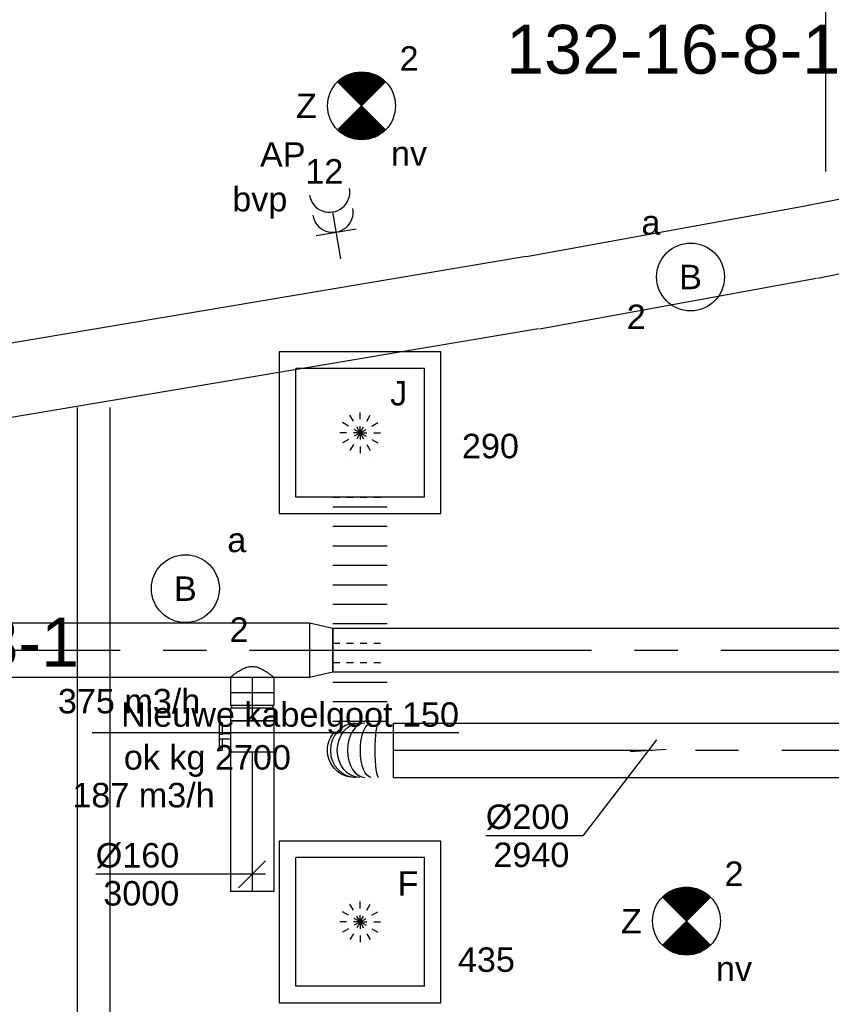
# Model space of a CAD drawing. Extents: x -329828 to 339781, y -55429 to 69176.
# Tile 117 of 140: x 35495 to 38483, y 17353 to 20976. Entities that reach past the tile are written whole.
import ezdxf
from ezdxf.enums import TextEntityAlignment as Align

# ---------------------------------------------------------------- set-up
doc = ezdxf.new("R2010")
doc.units = 0
doc.header["$LTSCALE"] = 50
for name, pattern in [('2322109', [10, 5, -2, 1, -2]), ('CENTER2', [28.575000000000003, 19.05, -3.175, 3.175, -3.175]), ('STREEPJES', [0.1, 0.05, -0.05])]:
    doc.linetypes.add(name, pattern=pattern)
doc.layers.get('0').update_dxf_attribs({"linetype": 'CONTINUOUS'})
for name, color, linetype in [('brandmeldserienummers', 1, 'CONTINUOUS'), ('EL6131--', 2, 'CONTINUOUS'), ('EL6222--', 3, 'CONTINUOUS'), ('EL6311--', 3, 'CONTINUOUS'), ('EL6350--', 3, 'CONTINUOUS'), ('EM6131--', 1, 'CONTINUOUS'), ('WL570---_RETOUR', 112, 'CONTINUOUS'), ('WL570---_RETOUR_HL', 8, 'CONTINUOUS'), ('WL570---_RETOUR_RST', 2, 'CONTINUOUS'), ('WL570---_RETOUR_RST_HL', 1, 'CONTINUOUS'), ('WL570---_TOEVOER', 3, 'CONTINUOUS'), ('WL570---_TOEVOER_HL', 8, 'CONTINUOUS'), ('WL570---_TOEVOER_RST', 2, 'CONTINUOUS'), ('WL570---_TOEVOER_RST_HL', 1, 'CONTINUOUS'), ('WM570---_RETOUR', 1, 'CONTINUOUS'), ('WM570---_RETOUR_PR', 1, 'CONTINUOUS'), ('WM570---_RETOUR_RST_PR', 1, 'CONTINUOUS'), ('WM570---_TOEVOER', 1, 'CONTINUOUS'), ('WM570---_TOEVOER_PR', 1, 'CONTINUOUS'), ('WM570---_TOEVOER_RST_PR', 1, 'CONTINUOUS')]:
    doc.layers.add(name, color=color, linetype=linetype)
doc.styles.add('BURO-018', font='ARIAL.TTF', dxfattribs={"height": 90})

# ---------------------------------------------------------------- blocks, each defined once
blk = doc.blocks.new('1115B3A')
at = {"color": 0, "linetype": 'Continuous'}
blk.add_circle((0, 0), 2.5, dxfattribs=at)
at = {"color": 0, "linetype": 'Continuous', "style": 'BURO-018'}
for tag, p in [('E_GKAST', (0, 8)), ('E_GROEP', (0, 5)), ('E_SGROEP', (4.5, 5)), ('E_ARMCODE', (0, 0)), ('E_SLET', (4.5, -1))]:
    blk.add_attdef(tag, text='', height=1.8, dxfattribs=at).set_placement(p, align=Align.MIDDLE)
blk = doc.blocks.new('E00018')
at = {"color": 0, "linetype": 'Continuous'}
for p, q in [((-1.767766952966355, -1.767766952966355), (1.767766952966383, 1.767766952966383)), ((1.767766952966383, -1.767766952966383), (-1.767766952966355, 1.767766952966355))]:
    blk.add_line(p, q, dxfattribs=at)
at = {"color": 0, "linetype": 'Continuous', "const_width": 2.5}
for points in [[(-0.8838834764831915, 0.8838834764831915, -0.1989123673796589), (0, 1.25, -0.1989123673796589), (0.8838834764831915, 0.8838834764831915, -1)], [(-0.8838834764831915, -0.8838834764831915, 0.1989123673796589), (0, -1.25, 0.1989123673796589), (0.8838834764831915, -0.8838834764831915, 1)]]:
    blk.add_lwpolyline(points, format="xyb", dxfattribs=at)
blk = doc.blocks.new('1115B3A-NO1')
at = {"color": 0, "linetype": 'Continuous'}
blk.add_circle((0, 0), 2.5, dxfattribs=at)
at = {"color": 0, "zscale": 50}
blk.add_blockref('E00018', (0, 0), dxfattribs=at)
at = {"color": 0, "linetype": 'Continuous', "style": 'BURO-018'}
for tag, p in [('E_GKAST', (0, 8)), ('E_GROEP', (0, 5)), ('E_SGROEP', (4.5, 5)), ('E_ARMCODE', (0, 0)), ('E_SLET', (4.5, -1))]:
    blk.add_attdef(tag, text='', height=1.8, dxfattribs=at).set_placement(p, align=Align.MIDDLE)
blk = doc.blocks.new('111304A')
at = {"color": 0, "linetype": 'Continuous'}
for p, q in [((0, 1), (0, 4.5)), ((-1.5, 3), (1.5, 3))]:
    blk.add_line(p, q, dxfattribs=at)
for centre in [(0, 6), (0, 4.5)]:
    blk.add_arc(centre, 1.5, 180, 0, dxfattribs=at)
at = {"color": 0, "linetype": 'Continuous', "style": 'BURO-018'}
for tag, p in [('E_GKAST', (0, 11.5)), ('E_GROEP', (0, 8.5)), ('E_SGROEP', (4.5, 8.5))]:
    blk.add_attdef(tag, text='', height=1.8, dxfattribs=at).set_placement(p, align=Align.MIDDLE)
at = {"color": 0, "linetype": 'Continuous', "style": 'BURO-018', "flags": 1}
for tag, height, p in [('E_VERMCODE', 1.8, (13, 8.5)), ('E_MATCODE', 1.799999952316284, (0, 0))]:
    blk.add_attdef(tag, text='', height=height, dxfattribs=at).set_placement(p, align=Align.MIDDLE)
blk = doc.blocks.new('*U329')
at = {"color": 0, "ltscale": 10}
for p, q in [((-51.70000000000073, 80, -2999.999999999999), (-5, 80.00000000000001, -2999.999999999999)), ((-51.70000000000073, 80, -2999.999999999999), (-51.7000000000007, -80, -2999.999999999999)), ((-5, 80, -2999.999999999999), (-4.999999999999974, -80, -2999.999999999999)), ((-5, 76, -2999.999999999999), (5, 76, -2999.999999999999)), ((5, 80, -2999.999999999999), (51.70000000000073, 80.00000000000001, -2999.999999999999)), ((5, 80, -2999.999999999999), (5.000000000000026, -80, -2999.999999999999)), ((51.70000000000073, 80, -2999.999999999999), (51.70000000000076, -80, -2999.999999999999)), ((-51.70000000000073, -80, -2999.999999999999), (-5, -79.99999999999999, -2999.999999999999)), ((-5, -76, -2999.999999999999), (5, -76, -2999.999999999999)), ((5, -80, -2999.999999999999), (51.70000000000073, -79.99999999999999, -2999.999999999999))]:
    blk.add_line(p, q, dxfattribs=at)
at = {"layer": 'WL570---_RETOUR_HL', "linetype": 'CENTER2'}
blk.add_line((-51.70000000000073, 0, -2999.999999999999), (51.70000000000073, 1.662798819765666e-14, -2999.999999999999), dxfattribs=at)
at = {"layer": 'WM570---_RETOUR_PR', "color": 1, "style": 'BURO-018'}
blk.add_attdef('POSNR', text='', height=90, dxfattribs=at).set_placement((0, 0), align=Align.MIDDLE)
blk = doc.blocks.new('*U330')
at = {"color": 0, "ltscale": 10}
for p, q in [((0, 80, -2999.999999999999), (57.29999999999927, 80.00000000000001, -2999.999999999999)), ((57.29999999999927, 80, -2999.999999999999), (57.2999999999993, -80, -2999.999999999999)), ((0, -80, -2999.999999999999), (57.29999999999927, -79.99999999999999, -2999.999999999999))]:
    blk.add_line(p, q, dxfattribs=at)
blk.add_spline([(-0.3280590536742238, -79.5895458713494, -2999.999999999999), (-1.305192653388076, -78.36239530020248, -2999.999999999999), (-2.910129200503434, -76.33114051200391, -2999.999999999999), (-5.106933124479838, -73.51662492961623, -2999.999999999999), (-7.844236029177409, -69.94772929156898, -2999.999999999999), (-11.05407930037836, -65.66107529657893, -2999.999999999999), (-14.65031407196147, -60.70064981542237, -2999.999999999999), (-18.52655242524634, -55.11735352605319, -2999.999999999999), (-22.55381289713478, -48.9684786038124, -2999.999999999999), (-26.57834982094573, -42.31712082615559, -2999.999999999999), (-30.42083030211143, -35.2315321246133, -2999.999999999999), (-33.87909553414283, -27.78442022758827, -2999.999999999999), (-36.73791950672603, -20.0522025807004, -2999.999999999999), (-38.78926254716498, -12.11422220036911, -2999.999999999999), (-39.86333759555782, -4.05193350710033, -2999.999999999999), (-39.86333759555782, 4.05193350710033, -2999.999999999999), (-38.78926254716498, 12.11422220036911, -2999.999999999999), (-36.73791950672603, 20.0522025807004, -2999.999999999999), (-33.87909553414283, 27.78442022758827, -2999.999999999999), (-30.42083030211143, 35.2315321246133, -2999.999999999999), (-26.57834982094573, 42.31712082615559, -2999.999999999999), (-22.55381289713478, 48.9684786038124, -2999.999999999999), (-18.52655242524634, 55.11735352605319, -2999.999999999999), (-14.65031407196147, 60.70064981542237, -2999.999999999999), (-11.05407930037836, 65.66107529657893, -2999.999999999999), (-7.844236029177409, 69.94772929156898, -2999.999999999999), (-5.106933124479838, 73.51662492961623, -2999.999999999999), (-2.910129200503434, 76.33114051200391, -2999.999999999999), (-1.305192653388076, 78.36239530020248, -2999.999999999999), (-0.3280590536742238, 79.5895458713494, -2999.999999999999), (0, 80, -2999.999999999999)], degree=3, dxfattribs=at)
at = {"layer": 'WL570---_RETOUR_HL', "linetype": 'CENTER2'}
blk.add_line((0, 0, -2999.999999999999), (57.29999999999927, 9.21454278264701e-15, -2999.999999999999), dxfattribs=at)
at = {"layer": 'WM570---_RETOUR_PR', "color": 1, "style": 'BURO-018'}
blk.add_attdef('POSNR', text='', height=90, dxfattribs=at).set_placement((0, 0), align=Align.MIDDLE)
blk = doc.blocks.new('*U331')
at = {"color": 2, "ltscale": 10}
for p, q in [((-57.25, 80, -3000), (57.25, 80.00000000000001, -3000)), ((-57.25, -80, -3000), (-57.25000000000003, 80, -3000)), ((57.25, 80, -3000), (57.25000000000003, -80, -3000)), ((-57.25, -80, -3000), (-9.54166666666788, -79.99999999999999, -3000)), ((-9.54166666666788, -80, -3000), (-9.541666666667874, -109.3333333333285, -3000)), ((9.54166666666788, -80, -3000), (9.541666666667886, -120, -3000)), ((9.54166666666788, -80, -3000), (57.25, -79.99999999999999, -3000)), ((-50.24662103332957, -109.3333333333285, -3000), (-50.24662103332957, -119.9999999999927, -3000)), ((-48.91328769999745, -109.3333333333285, -3000), (-50.24662103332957, -109.3333333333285, -3000)), ((-50.24662103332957, -119.9999999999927, -3000), (-48.91328769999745, -120, -3000)), ((-7.515583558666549, -109.3333333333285, -3000), (-48.91328769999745, -109.3333333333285, -3000)), ((-48.91328769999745, -120, -3000), (-48.91328769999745, -109.3333333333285, -3000)), ((-7.515583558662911, -120, -3000), (-48.91328769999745, -120, -3000)), ((-7.515583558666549, -109.3333333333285, -3000), (-7.515583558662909, -120, -3000)), ((9.54166666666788, -120, -3000), (-7.515583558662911, -120, -3000)), ((50.24662103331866, -109.3333333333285, -3000), (9.54166666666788, -109.3333333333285, -3000)), ((50.2466210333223, -120, -3000), (9.54166666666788, -120, -3000)), ((50.2466210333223, -120, -3000), (50.24662103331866, -109.3333333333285, -3000))]:
    blk.add_line(p, q, dxfattribs=at)
blk.add_spline([(-9.492711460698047, -79.99417583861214, -3000), (-9.34634818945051, -79.97693931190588, -3000), (-9.104078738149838, -79.9489890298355, -3000), (-8.768389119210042, -79.91145878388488, -3000), (-8.342723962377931, -79.86587281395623, -3000), (-7.831451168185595, -79.81408537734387, -3000), (-7.239817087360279, -79.75820677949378, -3000), (-6.573892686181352, -79.70051858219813, -3000), (-5.840511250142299, -79.64338119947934, -3000), (-5.047198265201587, -79.5891374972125, -3000), (-4.202094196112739, -79.5400162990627, -3000), (-3.31387095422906, -79.49803983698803, -3000), (-2.39164291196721, -79.46493914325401, -3000), (-1.444873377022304, -79.44208114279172, -3000), (-0.4832774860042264, -79.430410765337, -3000), (0.4832774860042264, -79.430410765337, -3000), (1.444873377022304, -79.44208114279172, -3000), (2.39164291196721, -79.46493914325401, -3000), (3.31387095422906, -79.49803983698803, -3000), (4.202094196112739, -79.5400162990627, -3000), (5.047198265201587, -79.5891374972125, -3000), (5.840511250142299, -79.64338119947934, -3000), (6.573892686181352, -79.70051858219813, -3000), (7.239817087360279, -79.75820677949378, -3000), (7.831451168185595, -79.81408537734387, -3000), (8.342723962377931, -79.86587281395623, -3000), (8.768389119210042, -79.91145878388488, -3000), (9.104078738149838, -79.9489890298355, -3000), (9.34634818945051, -79.97693931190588, -3000), (9.492711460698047, -79.99417583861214, -3000), (9.54166666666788, -80, -3000)], degree=3, dxfattribs=at)
at = {"layer": 'WL570---_RETOUR', "color": 1, "style": 'BURO-018'}
blk.add_attdef('I', text='', height=90, dxfattribs=at).set_placement((0, 0), align=Align.MIDDLE)
at = {"layer": 'WM570---_RETOUR_PR', "color": 1, "style": 'BURO-018'}
blk.add_attdef('POSNR', text='', height=90, dxfattribs=at).set_placement((0, 0), align=Align.MIDDLE)
blk = doc.blocks.new('*U332')
at = {"color": 0, "ltscale": 10}
for p, q in [((0, 80, -3000), (513.0996472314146, 80.00000000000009, -3000)), ((513.0996472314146, 80, -3000), (513.0996472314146, -80, -3000)), ((0, -80, -3000), (513.0996472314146, -79.99999999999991, -3000))]:
    blk.add_line(p, q, dxfattribs=at)
at = {"layer": 'WL570---_RETOUR_HL', "linetype": 'CENTER2'}
blk.add_line((0, 0, -3000), (513.0996472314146, 8.251271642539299e-14, -3000), dxfattribs=at)
at = {"layer": 'WM570---_RETOUR_PR', "color": 1, "style": 'BURO-018'}
blk.add_attdef('POSNR', text='', height=90, dxfattribs=at).set_placement((0, 0), align=Align.MIDDLE)
blk = doc.blocks.new('*U333')
at = {"layer": 'WM570---_RETOUR', "color": 0, "ltscale": 10}
for p, q in [((-50, -49.99999999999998), (50, 49.99999999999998)), ((50, -6.123233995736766e-15), (-575.561024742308, 7.04858966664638e-14))]:
    blk.add_line(p, q, dxfattribs=at)
at = {"layer": 'WM570---_RETOUR', "color": 0, "style": 'BURO-018'}
for s, p in [('%%c160', (-575.561024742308, 25.00000000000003)), ('3000', (-547.6892648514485, -115))]:
    blk.add_text(s, height=90, dxfattribs=at).set_placement(p)
blk = doc.blocks.new('*U335')
at = {"color": 0, "ltscale": 10}
for p, q in [((0, 80, -2999.999999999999), (2254.606491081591, 80, -2999.999999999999)), ((0, -80, -2999.999999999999), (0, 80, -2999.999999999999)), ((2254.606491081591, 80, -2999.999999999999), (2254.606491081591, -80, -2999.999999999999)), ((0, -80, -2999.999999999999), (2254.606491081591, -80, -2999.999999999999))]:
    blk.add_line(p, q, dxfattribs=at)
at = {"layer": 'WL570---_RETOUR_HL', "linetype": 'CENTER2'}
blk.add_line((0, 0, -2999.999999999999), (2254.606491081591, 0, -2999.999999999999), dxfattribs=at)
at = {"layer": 'WM570---_RETOUR_PR', "color": 1, "style": 'BURO-018'}
blk.add_attdef('POSNR', text='', height=90, dxfattribs=at).set_placement((0, 0), align=Align.MIDDLE)
blk = doc.blocks.new('*U336')
at = {"color": 0, "ltscale": 10}
for p, q in [((0, 100, -2999.999999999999), (85.19999999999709, 80, -2999.999999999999)), ((0, 100, -2999.999999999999), (0, -100, -2999.999999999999)), ((85.19999999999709, 80, -2999.999999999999), (85.19999999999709, -80, -2999.999999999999)), ((0, -100, -2999.999999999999), (85.19999999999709, -80, -2999.999999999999))]:
    blk.add_line(p, q, dxfattribs=at)
at = {"layer": 'WL570---_RETOUR_HL', "linetype": 'CENTER2'}
blk.add_line((0, 0, -2999.999999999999), (85.19999999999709, 0, -2999.999999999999), dxfattribs=at)
for centre in [(0, 0, -2999.999999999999), (85.19999999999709, 0, -2999.999999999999)]:
    blk.add_circle(centre, 0.075, dxfattribs=at)
at = {"layer": 'WM570---_RETOUR_PR', "color": 1, "style": 'BURO-018'}
blk.add_attdef('POSNR', text='', height=90, dxfattribs=at).set_placement((0, 0), align=Align.MIDDLE)
blk = doc.blocks.new('*U365')
at = {"color": 0, "ltscale": 10}
for p, q in [((7.275957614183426e-12, 100, -2940), (7.251464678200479e-12, -100, -2940)), ((223.1507817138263, -107.5077238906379, -2940), (23.15078171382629, -107.5077238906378, -2940)), ((223.1507817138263, -179.179539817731, -2940), (23.15078171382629, -179.179539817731, -2940)), ((223.1507817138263, -250.8513557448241, -2940), (23.15078171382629, -250.8513557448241, -2940)), ((223.1507817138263, -465.8668035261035, -2940), (23.15078171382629, -465.8668035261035, -2940)), ((223.1507817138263, -537.5386194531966, -2940), (23.15078171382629, -537.5386194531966, -2940)), ((223.1507817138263, -609.2104353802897, -2940), (23.15078171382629, -609.2104353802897, -2940)), ((223.1507817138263, -680.8822513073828, -2940), (23.15078171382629, -680.8822513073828, -2940)), ((223.1507817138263, -752.554067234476, -2940), (23.15078171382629, -752.554067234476, -2940)), ((223.1507817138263, -824.2258831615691, -2940), (23.15078171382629, -824.2258831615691, -2940)), ((223.1507817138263, -895.8976990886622, -2940), (23.15078171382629, -895.8976990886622, -2940))]:
    blk.add_line(p, q, dxfattribs=at)
at = {"color": 8, "linetype": 'STREEPJES', "ltscale": 10}
for p, q in [((223.1507817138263, -322.5231716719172, -2940), (23.15078171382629, -322.5231716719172, -2940)), ((223.1507817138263, -394.1949875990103, -2940), (23.15078171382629, -394.1949875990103, -2940)), ((223.1507817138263, -931.7336070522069, -2940), (23.15078171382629, -931.7336070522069, -2940))]:
    blk.add_line(p, q, dxfattribs=at)
at = {"color": 0, "ltscale": 10}
for centre, major_axis, ratio, start_param in [((55.12991442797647, 0, -2940), (-1.550477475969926e-12, -100), 0.1380402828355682, 0), ((105.7586812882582, 0, -2940), (-1.224646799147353e-14, -100), 0.6393498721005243, 0), ((137.4305955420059, 0, -2940), (-1.83697019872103e-14, -100), 0.9529548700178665, 0.03583745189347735)]:
    blk.add_ellipse(centre, major_axis=major_axis, ratio=ratio, start_param=start_param, end_param=3.141592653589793, dxfattribs=at)
at = {"color": 0, "ltscale": 10, "extrusion": (0, 0, -1)}
for centre, major_axis, ratio, start_param, end_param in [((81.96939479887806, 0, -2940), (4.169557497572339e-11, 100), 0.4037960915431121, 0, 3.141592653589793), ((124.7184483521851, 0, -2940), (1.224646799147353e-14, 100), 0.8270833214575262, 0, 3.141592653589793), ((142.9443146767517, 0, -2940), (-100.7549924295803, 1.233892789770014e-14), 0.9925066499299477, 1.570796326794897, 3.791641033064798)]:
    blk.add_ellipse(centre, major_axis=major_axis, ratio=ratio, start_param=start_param, end_param=end_param, dxfattribs=at)
at = {"layer": 'WM570---_TOEVOER_PR', "color": 1, "style": 'BURO-018'}
blk.add_attdef('POSNR', text='', height=90, dxfattribs=at).set_placement((0, 0), align=Align.MIDDLE)
blk = doc.blocks.new('*U366')
at = {"color": 0, "ltscale": 10}
for p, q in [((0, 100, -2940), (1708.217602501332, 100, -2940)), ((0, -100, -2940), (0, 100, -2940)), ((1708.217602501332, 100, -2940), (1708.217602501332, -100, -2940)), ((0, -100, -2940), (1708.217602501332, -100, -2940))]:
    blk.add_line(p, q, dxfattribs=at)
at = {"layer": 'WL570---_TOEVOER_HL', "linetype": 'CENTER2'}
blk.add_line((0, 0, -2940), (1708.217602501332, 0, -2940), dxfattribs=at)
at = {"layer": 'WM570---_TOEVOER_PR', "color": 1, "style": 'BURO-018'}
blk.add_attdef('POSNR', text='', height=90, dxfattribs=at).set_placement((0, 0), align=Align.MIDDLE)
blk = doc.blocks.new('*U369')
at = {"layer": 'WM570---_TOEVOER', "color": 0, "ltscale": 10}
for p, q in [((30.74130047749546, 39.9693776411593), (-240.4681300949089, -312.6530547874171)), ((66.39644529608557, 4.314232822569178), (-66.39644529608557, -4.314232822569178)), ((-240.4681300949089, -312.6530547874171), (-598.0397535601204, -312.6530547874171))]:
    blk.add_line(p, q, dxfattribs=at)
at = {"layer": 'WM570---_TOEVOER', "color": 0, "style": 'BURO-018'}
for s, p in [('%%c200', (-598.0397535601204, -287.6530547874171)), ('2940', (-570.1679936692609, -427.6530547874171))]:
    blk.add_text(s, height=90, dxfattribs=at).set_placement(p)
blk = doc.blocks.new('*U454')
at = {"color": 0, "ltscale": 10}
for p, q in [((297.5, 297.5, -2757.5), (-297.5, 297.5, -2757.5)), ((-297.5, 297.5, -2757.5), (-297.5, -297.5, -2757.5)), ((297.5, -297.5, -2757.5), (297.5, 297.5, -2757.5)), ((236.5, 236.5, -2757.5), (-236.5, 236.5, -2757.5)), ((-236.5, -236.5, -2757.5), (-236.5, 236.5, -2757.5)), ((236.5, -236.5, -2757.5), (236.5, 236.5, -2757.5)), ((236.5, -236.5, -2757.5), (-236.5, -236.5, -2757.5)), ((-297.5, -297.5, -2757.5), (297.5, -297.5, -2757.5))]:
    blk.add_line(p, q, dxfattribs=at)
at = {"color": 8, "linetype": 'STREEPJES', "ltscale": 10}
for q in [(-50, 86.60254037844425, -2757.5), (0, 100, -2757.5), (50, 86.60254037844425, -2757.5), (-86.60254037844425, 50, -2757.5), (86.60254037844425, 50, -2757.5), (-100, 0, -2757.5), (-86.60254037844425, -50, -2757.5), (-50, -86.60254037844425, -2757.5), (0, -100, -2757.5), (50, -86.60254037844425, -2757.5), (86.60254037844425, -50, -2757.5), (100, 0, -2757.5)]:
    blk.add_line((0, 0, -2757.5), q, dxfattribs=at)
at = {"layer": 'WL570---_RETOUR_RST_HL', "linetype": 'CENTER2'}
blk.add_circle((0, 0, -2757.5), 0.075, dxfattribs=at)
at = {"layer": 'WL570---_RETOUR_RST', "color": 1, "style": 'BURO-018'}
for tag in ['MC', 'Q']:
    blk.add_attdef(tag, text='', height=90, dxfattribs=at).set_placement((0, 0), align=Align.MIDDLE)
at = {"layer": 'WM570---_RETOUR_RST_PR', "color": 1, "style": 'BURO-018'}
blk.add_attdef('POSNR', text='', height=90, dxfattribs=at).set_placement((0, 0), align=Align.MIDDLE)
blk = doc.blocks.new('*U509')
at = {"color": 0, "ltscale": 10}
for p, q in [((0, 60, -2730), (6069.86381702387, 59.99999999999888, -2730)), ((0, -60, -2730), (6069.86381702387, -60.00000000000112, -2730))]:
    blk.add_line(p, q, dxfattribs=at)
at = {"layer": 'EM6131--', "color": 1, "style": 'BURO-018'}
blk.add_attdef('POSNR', text='', height=90, dxfattribs=at).set_placement((0, 0), align=Align.MIDDLE)
blk = doc.blocks.new('*U570')
at = {"color": 0, "ltscale": 10}
blk.add_line((0, 60, -2730), (4789.911161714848, 59.99999999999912, -2730), dxfattribs=at)
at = {"layer": 'EM6131--', "color": 1, "style": 'BURO-018'}
blk.add_attdef('POSNR', text='', height=90, dxfattribs=at).set_placement((0, 0), align=Align.MIDDLE)
blk = doc.blocks.new('*U609')
at = {"color": 0, "ltscale": 10}
for p, q in [((0, 100, -2999.999999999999), (1085.976441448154, 100, -2999.999999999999)), ((0, -100, -2999.999999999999), (0, 100, -2999.999999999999)), ((1245.976441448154, 100, -2999.999999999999), (3078.754221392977, 100, -2999.999999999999)), ((3078.754221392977, 100, -2999.999999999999), (3078.754221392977, -100, -2999.999999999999)), ((0, -100, -2999.999999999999), (3078.754221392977, -100, -2999.999999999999))]:
    blk.add_line(p, q, dxfattribs=at)
at = {"layer": 'WL570---_RETOUR_HL', "linetype": 'CENTER2'}
blk.add_line((0, 0, -2999.999999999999), (3078.754221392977, 0, -2999.999999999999), dxfattribs=at)
at = {"layer": 'WM570---_RETOUR_PR', "color": 1, "style": 'BURO-018'}
blk.add_attdef('POSNR', text='', height=90, dxfattribs=at).set_placement((0, 0), align=Align.MIDDLE)
blk = doc.blocks.new('*U613')
at = {"color": 0, "ltscale": 10}
for p, q in [((-1.455191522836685e-11, 135, -2730), (648.6823476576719, 135.0000000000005, -2730)), ((-7.275957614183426e-12, -135, -2730), (648.68234765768, -134.9999999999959, -2730))]:
    blk.add_line(p, q, dxfattribs=at)
at = {"layer": 'EM6131--', "color": 1, "style": 'BURO-018'}
blk.add_attdef('POSNR', text='', height=90, dxfattribs=at).set_placement((0, 0), align=Align.MIDDLE)
blk = doc.blocks.new('*U614')
at = {"color": 0, "ltscale": 10}
for p, q in [((1.455191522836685e-11, 134.9999999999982, -2730), (1036.115728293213, 134.9999999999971, -2730)), ((7.275957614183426e-12, -134.9999999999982, -2730), (1036.115728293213, -135.0000000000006, -2730))]:
    blk.add_line(p, q, dxfattribs=at)
at = {"layer": 'EM6131--', "color": 1, "style": 'BURO-018'}
blk.add_attdef('POSNR', text='', height=90, dxfattribs=at).set_placement((0, 0), align=Align.MIDDLE)
blk = doc.blocks.new('*U615')
at = {"color": 0, "ltscale": 10}
for p, q in [((7.275957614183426e-12, 134.9999999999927, -2730), (2517.220585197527, 134.9999999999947, -2730)), ((7.275957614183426e-12, -135.0000000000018, -2730), (2517.220585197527, -134.9999999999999, -2730))]:
    blk.add_line(p, q, dxfattribs=at)
at = {"layer": 'EM6131--', "color": 1, "style": 'BURO-018'}
blk.add_attdef('POSNR', text='', height=90, dxfattribs=at).set_placement((0, 0), align=Align.MIDDLE)
blk = doc.blocks.new('*U1319')
at = {"color": 0, "ltscale": 10}
for p, q in [((297.5, 297.5, -2757.5), (-297.5, 297.5, -2757.5)), ((-297.5, 297.5, -2757.5), (-297.5, -297.5, -2757.5)), ((297.5, -297.5, -2757.5), (297.5, 297.5, -2757.5)), ((236.5, 236.5, -2757.5), (-236.5, 236.5, -2757.5)), ((-236.5, -236.5, -2757.5), (-236.5, 236.5, -2757.5)), ((236.5, -236.5, -2757.5), (236.5, 236.5, -2757.5)), ((236.5, -236.5, -2757.5), (-236.5, -236.5, -2757.5)), ((-297.5, -297.5, -2757.5), (297.5, -297.5, -2757.5))]:
    blk.add_line(p, q, dxfattribs=at)
at = {"color": 8, "linetype": 'STREEPJES', "ltscale": 10}
for q in [(-50, 86.60254037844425, -2757.5), (0, 100, -2757.5), (50, 86.60254037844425, -2757.5), (-86.60254037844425, 50, -2757.5), (86.60254037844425, 50, -2757.5), (-100, 0, -2757.5), (-86.60254037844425, -50, -2757.5), (-50, -86.60254037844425, -2757.5), (0, -100, -2757.5), (50, -86.60254037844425, -2757.5), (86.60254037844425, -50, -2757.5), (100, 0, -2757.5)]:
    blk.add_line((0, 0, -2757.5), q, dxfattribs=at)
at = {"layer": 'WL570---_TOEVOER_RST_HL', "linetype": 'CENTER2'}
blk.add_circle((0, 0, -2757.5), 0.075, dxfattribs=at)
at = {"layer": 'WL570---_TOEVOER_RST', "color": 1, "linetype": '2322109', "style": 'BURO-018'}
for tag in ['MC', 'Q']:
    blk.add_attdef(tag, text='', height=90, dxfattribs=at).set_placement((0, 0), align=Align.MIDDLE)
at = {"layer": 'WM570---_TOEVOER_RST_PR', "color": 1, "linetype": '2322109', "style": 'BURO-018'}
blk.add_attdef('POSNR', text='', height=90, dxfattribs=at).set_placement((0, 0), align=Align.MIDDLE)

msp = doc.modelspace()

# ---------------------------------------------------------------- linework, layer by layer
at = {"layer": 'EM6131--'}
msp.add_line((37111.68753190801, 18352.29149950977), (35761.88337817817, 18352.29149950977), dxfattribs=at)

# ---------------------------------------------------------------- block references
at = {"layer": 'EL6131--'}
for name, p, rotation in [('*U570', (38523.46115231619, 20417.63249693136, 2730), 90), ('*U613', (38406.55172118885, 20157.85328088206, 2730), 11.31774652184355), ('*U614', (37384.88165051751, 19971.80502617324, 2730), 10.31945743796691), ('*U615', (37382.56737015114, 19971.36273900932, 2730), 189.5421895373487), ('*U509', (35768.37332483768, 13478.94418070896, 2730), 90)]:
    msp.add_blockref(name, p, dxfattribs=dict(at, rotation=rotation))
at = {"layer": 'EL6222--'}
ref = msp.add_blockref('111304A', (36685.27761595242, 20046.79012177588), dxfattribs=dict(at, xscale=50.00000000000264, yscale=50, zscale=50, rotation=9.438771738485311))
ref.add_attrib('E_GROEP', '12', dxfattribs={"layer": '0', "color": 1, "linetype": 'Continuous', "height": 90, "style": 'BURO-018'}).set_placement((36616.73006124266, 20418.75000068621), align=Align.MIDDLE)
at = {"layer": 'EL6311--'}
ref = msp.add_blockref('1115B3A', (37965.08833882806, 20029.41986946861), dxfattribs=dict(at, xscale=50.00000000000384, yscale=50, zscale=50, rotation=171.1197738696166))
ref.add_attrib('E_ARMCODE', 'B', dxfattribs={"layer": '0', "color": 1, "linetype": 'Continuous', "height": 90, "style": 'BURO-018'}).set_placement((37965.08833882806, 20029.41986946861), align=Align.MIDDLE)
ref.add_attrib('E_SLET', 'a', dxfattribs={"layer": '0', "color": 1, "linetype": 'Continuous', "height": 90, "style": 'BURO-018'}).set_placement((37819.2006760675, 20229.33682686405), align=Align.MIDDLE)
ref.add_attrib('E_GROEP', '2', dxfattribs={"layer": '0', "color": 1, "linetype": 'Continuous', "height": 90, "style": 'BURO-018'}).set_placement((37765.17138143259, 19883.53220670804), align=Align.MIDDLE)
ref = msp.add_blockref('1115B3A', (36105.34089025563, 18882.48329207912), dxfattribs=dict(at, xscale=50.00000000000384, yscale=50, zscale=50, rotation=171.1197738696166))
ref.add_attrib('E_ARMCODE', 'B', dxfattribs={"layer": '0', "color": 1, "linetype": 'Continuous', "height": 90, "style": 'BURO-018'}).set_placement((36105.34089025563, 18882.48329207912), align=Align.MIDDLE)
ref.add_attrib('E_SLET', 'a', dxfattribs={"layer": '0', "color": 1, "linetype": 'Continuous', "height": 90, "style": 'BURO-018'}).set_placement((36294.6564238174, 19061.06256523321), align=Align.MIDDLE)
ref.add_attrib('E_GROEP', '2', dxfattribs={"layer": '0', "color": 1, "linetype": 'Continuous', "height": 90, "style": 'BURO-018'}).set_placement((36302.78900030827, 18732.32815843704), align=Align.MIDDLE)
at = {"layer": 'EL6350--'}
ref = msp.add_blockref('1115B3A-NO1', (36753.815137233, 20659.2335011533), dxfattribs=dict(at, xscale=50, yscale=50, zscale=50))
ref.add_attrib('E_ARMCODE', 'Z', dxfattribs={"layer": '0', "color": 1, "linetype": 'Continuous', "height": 90, "style": 'BURO-018'}).set_placement((36551.03680420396, 20659.2335011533), align=Align.MIDDLE)
ref.add_attrib('E_SLET', 'nv', dxfattribs={"layer": '0', "color": 1, "linetype": 'Continuous', "height": 90, "style": 'BURO-018'}).set_placement((36928.815137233, 20484.2335011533), align=Align.MIDDLE)
ref.add_attrib('E_GROEP', '2', dxfattribs={"layer": '0', "color": 1, "linetype": 'Continuous', "height": 90, "style": 'BURO-018'}).set_placement((36928.815137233, 20834.2335011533), align=Align.MIDDLE)
ref = msp.add_blockref('1115B3A-NO1', (37950.11137240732, 17659.08314481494), dxfattribs=dict(at, xscale=50, yscale=50, zscale=50))
ref.add_attrib('E_ARMCODE', 'Z', dxfattribs={"layer": '0', "color": 1, "linetype": 'Continuous', "height": 90, "style": 'BURO-018'}).set_placement((37747.33303937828, 17659.08314481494), align=Align.MIDDLE)
ref.add_attrib('E_SLET', 'nv', dxfattribs={"layer": '0', "color": 1, "linetype": 'Continuous', "height": 90, "style": 'BURO-018'}).set_placement((38125.11137240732, 17484.08314481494), align=Align.MIDDLE)
ref.add_attrib('E_GROEP', '2', dxfattribs={"layer": '0', "color": 1, "linetype": 'Continuous', "height": 90, "style": 'BURO-018'}).set_placement((38125.11137240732, 17834.08314481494), align=Align.MIDDLE)
at = {"layer": 'WL570---_RETOUR'}
for name, p in [('*U609', (33483.84451615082, 18656.42844305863, 2999.999999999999)), ('*U336', (36562.5987375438, 18656.42844305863, 2999.999999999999)), ('*U335', (36647.7987375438, 18656.42844305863, 2999.999999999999))]:
    msp.add_blockref(name, p, dxfattribs=at)
at = {"layer": 'WL570---_RETOUR', "rotation": 270}
for name, p in [('*U330', (36350.86522738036, 18556.42844305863, 2999.999999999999)), ('*U329', (36350.86522738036, 18447.42844305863, 2999.999999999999)), ('*U331', (36350.86522738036, 18338.47844305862, 3000)), ('*U332', (36350.86522738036, 18281.22844305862, 3000))]:
    msp.add_blockref(name, p, dxfattribs=at)
at = {"layer": 'WL570---_RETOUR_RST'}
ref = msp.add_blockref('*U454', (36748.66040637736, 17655.99448624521, 2757.5), dxfattribs=at)
ref.add_attrib('Q', '435', dxfattribs={"color": 1, "height": 90, "style": 'BURO-018'}).set_placement((37213.57040100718, 17517.21388044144), align=Align.MIDDLE)
ref.add_attrib('MC', 'F', dxfattribs={"color": 1, "height": 90, "style": 'BURO-018'}).set_placement((36925.14257690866, 17797.13838610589), align=Align.MIDDLE)
at = {"layer": 'WL570---_TOEVOER', "rotation": 180}
msp.add_blockref('*U365', (36871.81118809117, 18287.76087919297, 2940), dxfattribs=at)
at = {"layer": 'WL570---_TOEVOER'}
msp.add_blockref('*U366', (36871.81118809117, 18287.76087919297, 2940), dxfattribs=at)
at = {"layer": 'WL570---_TOEVOER_RST', "linetype": '2322109'}
ref = msp.add_blockref('*U1319', (36748.66040637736, 19455.99448624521, 2757.5), dxfattribs=at)
ref.add_attrib('Q', '290', dxfattribs={"color": 1, "linetype": '2322109', "height": 90, "style": 'BURO-018'}).set_placement((37228.35545485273, 19407.3499358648), align=Align.MIDDLE)
ref.add_attrib('MC', 'J', dxfattribs={"color": 1, "linetype": '2322109', "height": 90, "style": 'BURO-018'}).set_placement((36890.77020739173, 19600.90745828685), align=Align.MIDDLE)
at = {"layer": 'WM570---_RETOUR'}
msp.add_blockref('*U333', (36350.86522738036, 17831.2632037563, 3000), dxfattribs=at)
at = {"layer": 'WM570---_TOEVOER'}
msp.add_blockref('*U369', (37809.36609425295, 18285.73417768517, 2940), dxfattribs=at)

# ---------------------------------------------------------------- texts
at = {"layer": 'brandmeldserienummers', "color": 1, "style": 'BURO-018'}
for s, p in [('132-16-8-1', (37286.17816222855, 20777.3640946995)), ('132-18-43-1', (34344.45119806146, 18595.14706471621))]:
    msp.add_text(s, height=180, dxfattribs=at).set_placement(p)
at = {"layer": 'EL6222--', "color": 1, "style": 'BURO-018'}
for s, p in [('AP', (36380.07209165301, 20434.9727874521)), ('bvp', (36277.96495687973, 20270.9746897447)), ('Nieuwe kabelgoot 150', (35868.45349161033, 18374.18848177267)), ('ok kg 2700', (35878.77827140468, 18216.63133131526))]:
    msp.add_text(s, height=90, dxfattribs=at).set_placement(p)
at = {"layer": 'WM570---_TOEVOER', "style": 'BURO-018'}
for s, p in [('375 m3/h', (35636.08066813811, 18423.40560006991)), ('187 m3/h', (35689.21183380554, 18077.65378889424))]:
    msp.add_text(s, height=90, dxfattribs=at).set_placement(p)

doc.saveas('drawing.dxf')
